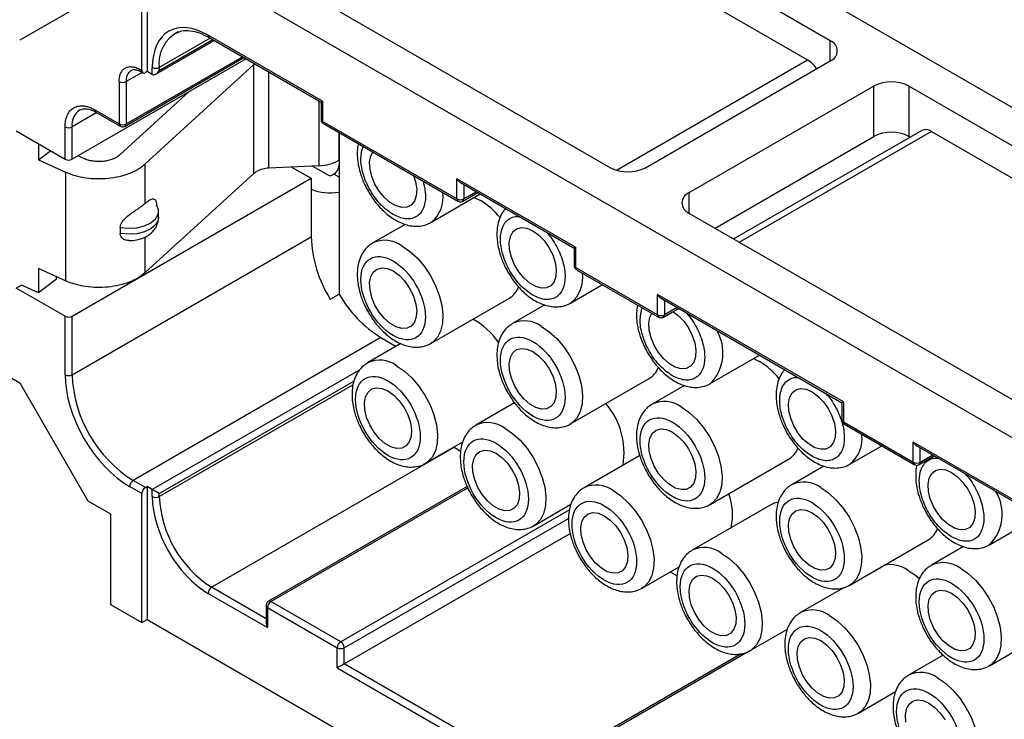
# Model space of a CAD drawing. Header units: millimetres. Extents: x 6 to 273, y 6 to 210.
# Tile 11 of 16: x 176 to 216, y 156 to 184. Entities that reach past the tile are written whole.
import ezdxf

# ---------------------------------------------------------------- set-up
doc = ezdxf.new("R2010")
doc.units = ezdxf.units.MM

msp = doc.modelspace()

# ---------------------------------------------------------------- linework, layer by layer
for p, q in [((193.621, 193.814), (250.614, 160.913)), ((208.576, 183.629), (191.853, 193.283)), ((192.772, 191.446), (207.657, 182.854)), ((182.943, 188.14), (199.666, 178.486)), ((180.681, 182.424), (180.681, 187.65)), ((240.148, 153.565), (180.893, 187.773)), ((180.893, 187.773), (180.893, 182.383)), ((178.489, 185.241), (175.731, 183.649)), ((182.009, 183.92), (182.145, 183.97)), ((181.246, 182.275), (183.616, 183.643)), ((183.451, 183.738), (181.388, 182.547)), ((181.388, 182.424), (183.557, 183.677)), ((187.999, 181.18), (183.368, 183.853)), ((183.409, 183.762), (187.941, 181.146)), ((208.576, 182.813), (208.576, 183.629)), ((184.901, 182.9), (177.852, 178.831)), ((180.003, 180.169), (184.818, 182.949)), ((180.044, 180.26), (184.759, 182.982)), ((199.911, 178.382), (207.657, 182.854)), ((201.081, 178.486), (208.576, 182.813)), ((180.693, 182.35), (180.044, 181.975)), ((180.61, 182.465), (180.681, 182.424)), ((180.651, 182.374), (180.722, 182.333)), ((180.8, 178.631), (185.221, 182.661)), ((180.893, 182.383), (180.822, 182.343)), ((181.105, 182.261), (180.893, 182.383)), ((181.105, 182.261), (181.105, 182.547)), ((181.388, 182.547), (181.388, 182.424)), ((185.221, 182.661), (185.263, 182.691)), ((185.221, 178.252), (185.221, 182.661)), ((185.827, 178.465), (185.827, 182.366)), ((179.761, 181.975), (179.761, 180.26)), ((180.044, 181.975), (180.044, 180.26)), ((182.616, 181.581), (179.786, 179.002)), ((210.344, 181.792), (202.848, 177.465)), ((210.344, 179.751), (210.344, 181.792)), ((229.789, 171.383), (211.758, 181.792)), ((211.758, 181.792), (211.758, 179.751)), ((187.855, 181.195), (187.855, 178.567)), ((187.941, 181.146), (187.941, 180.445)), ((187.999, 181.18), (187.999, 180.363)), ((178.771, 180.832), (179.761, 180.26)), ((178.813, 180.74), (179.803, 180.169)), ((178.855, 180.716), (177.852, 180.138)), ((193.444, 177.22), (187.999, 180.363)), ((175.59, 179.974), (177.569, 178.831)), ((177.569, 178.831), (177.569, 180.138)), ((177.852, 178.831), (177.852, 180.138)), ((188.041, 180.272), (193.485, 177.128)), ((212.277, 179.995), (204.665, 175.6)), ((212.677, 179.955), (204.899, 175.465)), ((212.677, 179.955), (228.87, 170.607)), ((188.661, 179.913), (188.661, 178.784)), ((188.671, 179.908), (188.671, 178.79)), ((203.909, 176.037), (210.344, 179.751)), ((211.758, 179.751), (211.806, 179.723)), ((176.487, 179.456), (176.487, 178.806)), ((176.487, 178.806), (176.981, 179.171)), ((176.487, 178.806), (177.587, 178.31)), ((178.326, 178.856), (178.084, 178.965)), ((188.671, 178.79), (188.661, 178.784)), ((188.671, 178.79), (188.671, 173.362)), ((180.8, 178.631), (180.8, 177.031)), ((187.855, 178.567), (185.827, 178.465)), ((186.749, 178.511), (187.54, 178.055)), ((187.594, 178.554), (188.247, 178.177)), ((177.587, 178.31), (177.587, 173.901)), ((177.852, 172.462), (187.54, 178.055)), ((185.221, 178.252), (180.8, 174.222)), ((187.54, 178.055), (187.54, 175.687)), ((188.459, 178.218), (188.388, 178.177)), ((188.671, 178.095), (188.459, 178.218)), ((198.252, 175.261), (193.444, 178.037)), ((193.444, 177.22), (193.444, 178.037)), ((193.585, 177.887), (198.194, 175.227)), ((193.727, 177.806), (193.727, 177.22)), ((192.391, 176.265), (194.393, 177.421)), ((193.685, 177.128), (194.293, 177.479)), ((194.234, 177.513), (193.727, 177.22)), ((194.148, 177.279), (194.399, 177.157)), ((202.848, 177.465), (202.848, 176.649)), ((181.361, 176.477), (181.361, 176.722)), ((202.848, 176.649), (220.88, 166.24)), ((179.805, 176.061), (179.805, 175.816)), ((191.347, 176.19), (190.042, 175.436)), ((177.852, 170.094), (187.54, 175.687)), ((180.8, 175.67), (180.8, 174.222)), ((198.194, 175.227), (198.194, 174.526)), ((198.252, 175.261), (198.252, 174.444)), ((177.587, 173.901), (176.487, 174.397)), ((176.487, 174.397), (176.487, 173.417)), ((201.576, 172.526), (198.252, 174.444)), ((198.294, 174.353), (201.617, 172.434)), ((177.226, 173.963), (176.487, 173.417)), ((177.226, 173.963), (177.226, 174.064)), ((175.59, 173.605), (175.8, 173.727)), ((177.569, 172.462), (175.59, 173.605)), ((176.487, 173.417), (175.8, 173.727)), ((198.048, 173), (199.343, 173.747)), ((188.317, 173.157), (188.671, 173.362)), ((192.391, 171.366), (195.573, 173.203)), ((209.106, 168.995), (201.576, 173.342)), ((201.576, 172.526), (201.576, 173.342)), ((201.717, 173.193), (209.048, 168.961)), ((197.004, 172.924), (195.699, 172.171)), ((201.817, 172.434), (202.424, 172.785)), ((201.859, 173.111), (201.859, 172.526)), ((202.366, 172.818), (201.859, 172.526)), ((177.569, 170.094), (177.569, 172.462)), ((177.852, 170.094), (177.852, 172.462)), ((172.125, 171.849), (175.731, 169.767)), ((190.368, 171.604), (180.327, 165.808)), ((190.368, 171.604), (190.988, 171.246)), ((191.178, 171.356), (189.83, 170.578)), ((203.705, 169.734), (205.707, 170.89)), ((205.462, 170.748), (205.712, 170.626)), ((189.509, 170.292), (181.105, 165.44)), ((175.731, 169.767), (178.489, 164.991)), ((181.388, 165.277), (189.276, 169.831)), ((181.388, 165.154), (189.234, 169.684)), ((198.048, 168.1), (201.23, 169.937)), ((202.661, 169.659), (201.355, 168.905)), ((195.783, 168.953), (194.214, 168.047)), ((209.048, 168.961), (209.048, 168.26)), ((209.106, 168.995), (209.106, 168.178)), ((211.935, 166.545), (209.106, 168.178)), ((209.148, 168.087), (211.976, 166.454)), ((192.179, 166.508), (193.683, 167.376)), ((209.362, 166.468), (210.657, 167.216)), ((219.465, 163.015), (211.935, 167.362)), ((211.935, 166.545), (211.935, 167.362)), ((212.076, 167.213), (219.407, 162.981)), ((183.509, 161.48), (193.338, 167.154)), ((193.338, 167.154), (193.6, 167.003)), ((200.852, 166.818), (198.598, 165.516)), ((212.176, 166.454), (212.783, 166.804)), ((212.218, 166.545), (212.218, 167.131)), ((212.725, 166.838), (212.218, 166.545)), ((203.705, 164.835), (206.887, 166.672)), ((208.318, 166.393), (207.012, 165.639)), ((180.681, 165.277), (180.186, 165.563)), ((180.822, 165.522), (180.327, 165.808)), ((180.822, 165.522), (180.893, 165.563)), ((180.893, 165.563), (180.893, 160.174)), ((181.105, 165.44), (180.893, 165.563)), ((193.86, 165.564), (185.813, 160.919)), ((180.681, 160.051), (180.681, 165.277)), ((181.105, 165.154), (181.105, 165.44)), ((181.388, 165.154), (181.388, 165.277)), ((185.913, 160.909), (193.884, 165.51)), ((178.489, 164.991), (179.408, 164.46)), ((196.563, 163.977), (198.067, 164.845)), ((206.164, 164.822), (202.982, 162.985)), ((179.408, 164.46), (179.408, 160.786)), ((198.002, 164.622), (188.742, 159.276)), ((188.883, 159.031), (197.967, 164.275)), ((215.019, 163.203), (217.021, 164.358)), ((188.883, 158.378), (198.034, 163.66)), ((209.362, 161.569), (212.544, 163.406)), ((213.975, 163.128), (212.669, 162.374)), ((200.947, 161.446), (202.452, 162.314)), ((202.087, 162.104), (202.368, 161.941)), ((183.368, 161.235), (185.772, 159.847)), ((185.713, 160.208), (183.509, 161.48)), ((209.14, 161.479), (207.366, 160.454)), ((208.957, 161.419), (208.944, 161.366)), ((179.408, 160.786), (180.681, 160.051)), ((188.742, 159.276), (185.913, 160.909)), ((185.713, 160.746), (185.713, 160.044)), ((185.772, 160.664), (188.6, 159.031)), ((185.772, 160.664), (185.772, 159.847)), ((180.681, 160.051), (180.893, 160.174)), ((180.893, 160.174), (239.936, 126.088)), ((215.019, 158.303), (218.201, 160.14)), ((205.332, 158.915), (206.836, 159.783)), ((188.6, 158.215), (188.6, 159.031)), ((188.883, 158.378), (188.883, 159.031)), ((204.957, 158.785), (197.233, 154.326)), ((197.333, 154.316), (205.199, 158.857)), ((213.146, 158.729), (211.75, 157.924)), ((188.6, 158.215), (197.192, 153.255)), ((197.133, 153.615), (188.883, 158.378)), ((209.716, 156.384), (211.22, 157.252))]:
    msp.add_line(p, q)
at = {"flags": 128}
for points in [[(191.692, 178.164), (191.771, 177.913), (191.816, 177.616), (191.801, 177.348), (191.727, 177.128), (191.599, 176.969), (191.424, 176.881), (191.214, 176.869), (190.983, 176.934), (190.743, 177.072), (190.512, 177.274), (190.302, 177.528), (190.127, 177.818), (189.999, 178.126), (189.925, 178.431), (189.91, 178.716), (189.955, 178.961), (190.034, 179.121)], [(181.361, 176.722), (181.355, 176.792), (181.274, 176.981)], [(179.805, 176.061), (180.138, 176.03), (180.473, 176.053), (180.783, 176.13), (181.044, 176.253), (181.235, 176.413), (181.342, 176.598), (181.361, 176.722)], [(181.361, 176.477), (181.342, 176.353), (181.235, 176.168), (181.044, 176.008), (180.783, 175.885), (180.473, 175.808), (180.138, 175.785), (179.805, 175.816)], [(196.52, 175.933), (196.757, 175.761), (196.98, 175.531), (197.173, 175.257), (197.326, 174.956), (197.428, 174.647), (197.473, 174.35), (197.458, 174.083), (197.384, 173.863), (197.255, 173.703), (197.081, 173.615), (196.871, 173.603), (196.64, 173.668), (196.4, 173.806), (196.168, 174.009), (195.959, 174.263), (195.784, 174.553), (195.656, 174.86), (195.582, 175.165), (195.567, 175.45), (195.612, 175.695), (195.714, 175.887), (195.866, 176.011), (196.06, 176.062), (196.282, 176.035), (196.52, 175.933)], [(191.217, 175.32), (191.531, 175.104), (191.834, 174.826), (192.115, 174.497), (192.363, 174.128), (192.57, 173.733), (192.728, 173.326), (192.831, 172.921), (192.876, 172.534), (192.861, 172.179), (192.787, 171.867), (192.656, 171.611), (192.472, 171.42), (192.409, 171.377)], [(190.863, 174.299), (191.1, 174.128), (191.323, 173.898), (191.516, 173.623), (191.669, 173.322), (191.771, 173.014), (191.816, 172.716), (191.801, 172.449), (191.727, 172.229), (191.599, 172.07), (191.424, 171.981), (191.214, 171.969), (190.983, 172.034), (190.743, 172.173), (190.512, 172.375), (190.302, 172.629), (190.127, 172.919), (189.999, 173.226), (189.925, 173.532), (189.91, 173.816), (189.955, 174.062), (190.057, 174.253), (190.21, 174.378), (190.403, 174.429), (190.626, 174.402), (190.863, 174.299)], [(202.199, 172.654), (202.414, 172.496), (202.637, 172.266), (202.83, 171.991), (202.983, 171.69), (203.085, 171.382), (203.129, 171.084), (203.114, 170.817), (203.04, 170.597), (202.912, 170.438), (202.738, 170.349), (202.528, 170.337), (202.296, 170.402), (202.057, 170.54), (201.825, 170.743), (201.616, 170.997), (201.441, 171.287), (201.313, 171.594), (201.239, 171.9), (201.224, 172.184), (201.269, 172.43), (201.347, 172.59)], [(196.873, 172.054), (197.188, 171.838), (197.491, 171.56), (197.772, 171.231), (198.02, 170.862), (198.227, 170.467), (198.385, 170.06), (198.488, 169.656), (198.533, 169.269), (198.518, 168.913), (198.444, 168.601), (198.312, 168.345), (198.129, 168.154), (198.066, 168.111)], [(196.52, 171.034), (196.757, 170.862), (196.98, 170.632), (197.173, 170.358), (197.326, 170.057), (197.428, 169.748), (197.473, 169.451), (197.458, 169.184), (197.384, 168.963), (197.255, 168.804), (197.081, 168.716), (196.871, 168.704), (196.64, 168.769), (196.4, 168.907), (196.168, 169.109), (195.959, 169.364), (195.784, 169.653), (195.656, 169.961), (195.582, 170.266), (195.567, 170.551), (195.612, 170.796), (195.714, 170.987), (195.866, 171.112), (196.06, 171.163), (196.282, 171.136), (196.52, 171.034)], [(191.004, 170.462), (191.319, 170.245), (191.622, 169.968), (191.903, 169.638), (192.151, 169.27), (192.358, 168.874), (192.516, 168.467), (192.619, 168.063), (192.664, 167.676), (192.649, 167.32), (192.575, 167.009), (192.444, 166.753), (192.26, 166.561), (192.197, 166.518)], [(190.651, 169.441), (190.888, 169.269), (191.111, 169.039), (191.304, 168.765), (191.457, 168.464), (191.559, 168.155), (191.604, 167.858), (191.589, 167.591), (191.515, 167.371), (191.386, 167.211), (191.212, 167.123), (191.002, 167.111), (190.771, 167.176), (190.531, 167.314), (190.299, 167.517), (190.09, 167.771), (189.915, 168.061), (189.787, 168.368), (189.713, 168.673), (189.698, 168.958), (189.743, 169.203), (189.845, 169.395), (189.997, 169.519), (190.191, 169.57), (190.413, 169.543), (190.651, 169.441)], [(207.834, 169.402), (208.071, 169.23), (208.293, 169), (208.487, 168.726), (208.64, 168.425), (208.741, 168.116), (208.786, 167.819), (208.771, 167.552), (208.697, 167.331), (208.569, 167.172), (208.395, 167.084), (208.185, 167.072), (207.953, 167.137), (207.714, 167.275), (207.482, 167.477), (207.272, 167.732), (207.098, 168.021), (206.97, 168.329), (206.896, 168.634), (206.881, 168.919), (206.926, 169.164), (207.028, 169.355), (207.18, 169.48), (207.374, 169.531), (207.596, 169.504), (207.834, 169.402)], [(202.53, 168.789), (202.845, 168.573), (203.148, 168.295), (203.429, 167.966), (203.677, 167.597), (203.884, 167.202), (204.042, 166.794), (204.145, 166.39), (204.19, 166.003), (204.175, 165.647), (204.101, 165.336), (203.969, 165.08), (203.786, 164.888), (203.723, 164.845)], [(195.388, 167.931), (195.703, 167.715), (196.006, 167.437), (196.287, 167.108), (196.535, 166.739), (196.742, 166.344), (196.9, 165.936), (197.003, 165.532), (197.048, 165.145), (197.033, 164.789), (196.959, 164.478), (196.828, 164.222), (196.644, 164.03), (196.581, 163.987)], [(202.177, 167.768), (202.414, 167.596), (202.637, 167.366), (202.83, 167.092), (202.983, 166.791), (203.085, 166.482), (203.129, 166.185), (203.114, 165.918), (203.04, 165.698), (202.912, 165.539), (202.738, 165.45), (202.528, 165.438), (202.296, 165.503), (202.057, 165.641), (201.825, 165.844), (201.616, 166.098), (201.441, 166.388), (201.313, 166.695), (201.239, 167.001), (201.224, 167.285), (201.269, 167.531), (201.371, 167.722), (201.523, 167.847), (201.717, 167.897), (201.939, 167.871), (202.177, 167.768)], [(195.035, 166.91), (195.272, 166.738), (195.495, 166.508), (195.688, 166.234), (195.841, 165.933), (195.943, 165.624), (195.988, 165.327), (195.973, 165.06), (195.899, 164.84), (195.77, 164.681), (195.596, 164.592), (195.386, 164.58), (195.155, 164.645), (194.915, 164.783), (194.684, 164.986), (194.474, 165.24), (194.299, 165.53), (194.171, 165.837), (194.097, 166.143), (194.082, 166.427), (194.127, 166.673), (194.229, 166.864), (194.381, 166.989), (194.575, 167.039), (194.798, 167.013), (195.035, 166.91)], [(213.49, 166.136), (213.728, 165.964), (213.95, 165.734), (214.144, 165.46), (214.296, 165.159), (214.398, 164.85), (214.443, 164.553), (214.428, 164.286), (214.354, 164.066), (214.226, 163.907), (214.052, 163.818), (213.842, 163.806), (213.61, 163.871), (213.371, 164.009), (213.139, 164.212), (212.929, 164.466), (212.755, 164.756), (212.627, 165.063), (212.553, 165.369), (212.538, 165.653), (212.583, 165.899), (212.684, 166.09), (212.837, 166.215), (213.031, 166.265), (213.253, 166.239), (213.49, 166.136)], [(199.773, 165.4), (200.087, 165.184), (200.39, 164.906), (200.671, 164.577), (200.919, 164.208), (201.126, 163.813), (201.284, 163.406), (201.387, 163.001), (201.432, 162.614), (201.417, 162.258), (201.343, 161.947), (201.212, 161.691), (201.028, 161.499), (200.965, 161.456)], [(208.187, 165.523), (208.502, 165.307), (208.805, 165.029), (209.086, 164.7), (209.334, 164.331), (209.541, 163.936), (209.699, 163.529), (209.802, 163.124), (209.847, 162.737), (209.832, 162.382), (209.757, 162.07), (209.626, 161.814), (209.443, 161.623), (209.38, 161.58)], [(199.419, 164.379), (199.656, 164.208), (199.879, 163.977), (200.072, 163.703), (200.225, 163.402), (200.327, 163.093), (200.372, 162.796), (200.357, 162.529), (200.283, 162.309), (200.155, 162.15), (199.98, 162.061), (199.77, 162.049), (199.539, 162.114), (199.299, 162.252), (199.068, 162.455), (198.858, 162.709), (198.683, 162.999), (198.555, 163.306), (198.481, 163.612), (198.466, 163.896), (198.511, 164.142), (198.613, 164.333), (198.766, 164.458), (198.959, 164.508), (199.182, 164.482), (199.419, 164.379)], [(207.834, 164.503), (208.071, 164.331), (208.293, 164.101), (208.487, 163.827), (208.64, 163.526), (208.741, 163.217), (208.786, 162.919), (208.771, 162.652), (208.697, 162.432), (208.569, 162.273), (208.395, 162.184), (208.185, 162.172), (207.953, 162.237), (207.714, 162.376), (207.482, 162.578), (207.272, 162.832), (207.098, 163.122), (206.97, 163.429), (206.896, 163.735), (206.881, 164.019), (206.926, 164.265), (207.028, 164.456), (207.18, 164.581), (207.374, 164.632), (207.596, 164.605), (207.834, 164.503)], [(204.157, 162.869), (204.471, 162.653), (204.774, 162.375), (205.055, 162.046), (205.303, 161.677), (205.51, 161.282), (205.668, 160.875), (205.771, 160.47), (205.816, 160.083), (205.801, 159.728), (205.727, 159.416), (205.596, 159.16), (205.412, 158.969), (205.349, 158.926)], [(203.803, 161.848), (204.04, 161.677), (204.263, 161.447), (204.457, 161.172), (204.609, 160.871), (204.711, 160.563), (204.756, 160.265), (204.741, 159.998), (204.667, 159.778), (204.539, 159.619), (204.364, 159.53), (204.154, 159.518), (203.923, 159.583), (203.683, 159.721), (203.452, 159.924), (203.242, 160.178), (203.068, 160.468), (202.939, 160.775), (202.865, 161.081), (202.85, 161.365), (202.895, 161.611), (202.997, 161.802), (203.15, 161.927), (203.343, 161.977), (203.566, 161.951), (203.803, 161.848)], [(211.723, 162.175), (212.037, 161.959), (212.184, 161.833)], [(213.844, 162.258), (214.158, 162.041), (214.462, 161.764), (214.742, 161.434), (214.991, 161.065), (215.198, 160.67), (215.356, 160.263), (215.459, 159.859), (215.504, 159.472), (215.489, 159.116), (215.414, 158.805), (215.283, 158.548), (215.1, 158.357), (215.037, 158.314)], [(213.49, 161.237), (213.728, 161.065), (213.95, 160.835), (214.144, 160.561), (214.296, 160.26), (214.398, 159.951), (214.443, 159.654), (214.428, 159.387), (214.354, 159.167), (214.226, 159.007), (214.052, 158.919), (213.842, 158.907), (213.61, 158.972), (213.371, 159.11), (213.139, 159.312), (212.929, 159.567), (212.755, 159.857), (212.627, 160.164), (212.553, 160.469), (212.538, 160.754), (212.583, 160.999), (212.684, 161.19), (212.837, 161.315), (213.031, 161.366), (213.253, 161.339), (213.49, 161.237)], [(208.541, 160.338), (208.855, 160.122), (209.158, 159.844), (209.439, 159.515), (209.687, 159.146), (209.894, 158.751), (210.052, 158.344), (210.156, 157.939), (210.201, 157.552), (210.185, 157.197), (210.111, 156.885), (209.98, 156.629), (209.797, 156.438), (209.734, 156.395)], [(208.187, 159.318), (208.425, 159.146), (208.647, 158.916), (208.841, 158.641), (208.993, 158.341), (209.095, 158.032), (209.14, 157.734), (209.125, 157.467), (209.051, 157.247), (208.923, 157.088), (208.748, 156.999), (208.539, 156.987), (208.307, 157.052), (208.067, 157.191), (207.836, 157.393), (207.626, 157.647), (207.452, 157.937), (207.323, 158.244), (207.249, 158.55), (207.234, 158.834), (207.279, 159.08), (207.381, 159.271), (207.534, 159.396), (207.727, 159.447), (207.95, 159.42), (208.187, 159.318)], [(212.925, 157.807), (213.239, 157.591), (213.542, 157.313), (213.823, 156.984), (214.071, 156.615), (214.278, 156.22), (214.436, 155.813), (214.54, 155.409), (214.585, 155.022), (214.57, 154.666), (214.495, 154.354), (214.364, 154.098), (214.181, 153.907), (214.118, 153.864)], [(211.634, 156.019), (211.618, 156.304), (211.663, 156.549), (211.765, 156.74), (211.918, 156.865), (212.111, 156.916), (212.334, 156.889), (212.571, 156.787)], [(212.571, 156.787), (212.809, 156.615), (213.031, 156.385), (213.225, 156.111)]]:
    msp.add_lwpolyline(points, dxfattribs=at)
for centre, radius, start, end in [((182.774, 182.735), 1.399, 116.3903, 187.7511), ((183.466, 183.843), 0.0986, 173.7012, 234.9867), ((208.421, 183.221), 0.437, 290.7834, 69.2166), ((207.059, 181.891), 1.133, 32.0251, 58.1694), ((180.546, 182.024), 0.504, 125.9874, 185.5951), ((180.705, 182.453), 0.0959, 172.7442, 235.9436), ((180.767, 182.41), 0.0873, 170.786, 309.2033), ((181.246, 182.82), 0.307, 242.6097, 297.3903), ((179.903, 182.248), 0.307, 242.6097, 297.3903), ((211.051, 180.428), 1.537, 62.6097, 117.3903), ((178.564, 180.229), 0.717, 123.4236, 187.319), ((178.867, 180.82), 0.0959, 172.7442, 235.9436), ((188.041, 180.455), 0.101, 185.6948, 245.6253), ((188.094, 180.351), 0.0959, 172.7442, 235.9436), ((177.711, 180.411), 0.307, 242.6097, 297.3903), ((179.903, 180.533), 0.307, 242.6097, 297.3903), ((179.862, 180.251), 0.101, 174.3827, 234.2672), ((179.944, 180.251), 0.101, 305.698, 5.6204), ((212.443, 179.628), 0.402, 54.3824, 114.3071), ((211.051, 178.386), 1.537, 62.6097, 117.3903), ((177.711, 179.104), 0.307, 242.6097, 297.3903), ((187.798, 180.387), 1.821, 271.8169, 298.3161), ((185.863, 177.345), 1.12, 91.8169, 118.3161), ((188.21, 178.606), 0.461, 302.6055, 357.3945), ((200.374, 179.851), 1.537, 242.6097, 297.3903), ((188.317, 178.313), 0.154, 242.6097, 297.3903), ((188.316, 179.531), 2.066, 247.9165, 279.8879), ((191.598, 177.281), 1.291, 308.9062, 8.9428), ((193.542, 177.209), 0.0986, 173.6979, 235.0221), ((193.585, 177.493), 0.307, 242.6097, 297.3903), ((193.627, 177.21), 0.101, 305.698, 5.6204), ((192.814, 174.536), 3.063, 38.9614, 58.8448), ((203.003, 177.057), 0.437, 110.7834, 249.2166), ((192.632, 175.869), 5.096, 182.0469, 212.1421), ((190.53, 174.38), 1.164, 53.8724, 114.838), ((198.294, 174.536), 0.101, 185.6948, 245.6253), ((198.347, 174.432), 0.0959, 172.7442, 235.9436), ((197.255, 174.015), 1.291, 308.9062, 8.9428), ((195.115, 173.967), 0.891, 300.9428, 339.4138), ((193.008, 175.851), 5.001, 209.8604, 238.1379), ((177.711, 172.735), 0.307, 242.6097, 297.3903), ((192.578, 169.625), 3.117, 34.5527, 60.9001), ((201.674, 172.515), 0.0986, 173.6979, 235.0221), ((201.717, 172.799), 0.307, 242.6097, 297.3903), ((201.758, 172.516), 0.101, 305.698, 5.6204), ((196.187, 171.114), 1.164, 53.8724, 114.838), ((202.461, 170.979), 1.766, 315.6552, 31.1228), ((190.318, 169.521), 1.164, 53.8724, 114.838), ((200.772, 170.701), 0.891, 300.9428, 339.4138), ((204.128, 168.005), 3.063, 38.9614, 58.8448), ((177.711, 170.367), 0.307, 242.6097, 297.3903), ((183.187, 170.317), 5.34, 182.3869, 237.6131), ((197.165, 166.938), 3.054, 350.3851, 40.6654), ((201.844, 167.849), 1.164, 53.8724, 114.838), ((194.702, 166.991), 1.164, 53.8724, 114.838), ((209.148, 168.27), 0.101, 185.6948, 245.6253), ((209.202, 168.166), 0.0959, 172.7442, 235.9436), ((208.569, 167.484), 1.291, 308.9062, 8.9428), ((206.429, 167.436), 0.891, 300.9428, 339.4138), ((212.033, 166.535), 0.0986, 173.6979, 235.0221), ((212.076, 166.818), 0.307, 242.6097, 297.3903), ((212.118, 166.536), 0.101, 305.698, 5.6204), ((180.493, 165.549), 0.307, 122.6055, 177.3945), ((199.086, 164.46), 1.164, 53.8724, 114.838), ((207.501, 164.583), 1.164, 53.8724, 114.838), ((180.988, 165.263), 0.307, 122.6055, 177.3945), ((202.12, 164.404), 2.493, 348.2532, 20.3046), ((213.774, 164.447), 1.766, 315.6552, 31.1228), ((181.246, 165.427), 0.307, 242.6097, 297.3903), ((185.974, 165.353), 4.59, 182.4764, 237.5236), ((206.571, 164.109), 0.821, 98.554, 119.7426), ((212.086, 164.17), 0.891, 300.9428, 339.4138), ((203.47, 161.929), 1.164, 53.8724, 114.838), ((210.998, 161.109), 1.289, 55.7896, 100.646), ((213.158, 161.317), 1.164, 53.8724, 114.838), ((183.675, 161.221), 0.307, 122.6055, 177.3945), ((186.079, 160.65), 0.307, 122.6055, 177.3945), ((185.855, 160.827), 0.101, 54.3818, 114.314), ((185.811, 160.754), 0.0986, 184.9893, 246.3059), ((207.854, 159.398), 1.164, 53.8724, 114.838), ((188.907, 159.017), 0.307, 122.6055, 177.3945), ((188.576, 159.017), 0.307, 2.6055, 57.3945), ((188.742, 159.304), 0.307, 242.6097, 297.3903), ((212.238, 156.867), 1.164, 53.8724, 114.838)]:
    msp.add_arc(centre, radius, start, end)
for centre, major_axis, ratio, start_param, end_param in [((181.246, 182.506), (0.141, 0.245), 0.577335, 3.141633, 4.71243), ((188.141, 181.261), (0.2, 0.115), 0.00007, 2.356154, 3.141633), ((193.585, 178.118), (-0.141, 0.245), 0.577335, 1.570756, 2.356235), ((198.394, 175.342), (0.2, 0.115), 0.00007, 2.356154, 3.141552), ((201.717, 173.424), (-0.141, 0.245), 0.577335, 1.570756, 2.356235), ((209.248, 169.076), (0.2, 0.115), 0.00007, 2.356154, 3.141552), ((212.076, 167.444), (-0.141, 0.245), 0.577335, 1.570756, 2.356235), ((181.246, 165.359), (0.2, -0.115), 0.00007, 0.785439, 2.356235), ((185.913, 159.929), (-0.141, 0.245), 0.577335, 0.785358, 1.570756), ((188.742, 158.296), (0.2, 0.115), 0.00007, 0.785358, 2.356154)]:
    msp.add_ellipse(centre, major_axis=major_axis, ratio=ratio, start_param=start_param, end_param=end_param)
for points, knots in [([(183.368, 183.853), (182.768, 184.2), (182.192, 184.257), (181.343, 183.767), (181.105, 183.24), (181.105, 182.547)], [0, 0, 0, 0, 0.5, 0.5, 1, 1, 1, 1]), ([(182.145, 183.97), (182.196, 183.991), (182.342, 184.054), (182.636, 184.049), (183.009, 183.969), (183.275, 183.831), (183.409, 183.762)], [0, 0, 0, 0, 0.150517, 0.432079, 0.71503, 1, 1, 1, 1]), ([(179.761, 181.975), (179.762, 182.006), (179.764, 182.066), (179.775, 182.151), (179.794, 182.23), (179.83, 182.33), (179.895, 182.44), (180.006, 182.531), (180.141, 182.581), (180.291, 182.583), (180.45, 182.548), (180.557, 182.493), (180.61, 182.465)], [0, 0, 0, 0, 0.0602696, 0.1200349, 0.179835, 0.2402084, 0.3700274, 0.5001309, 0.62995, 0.7600537, 0.8799574, 1, 1, 1, 1]), ([(180.253, 182.428), (180.263, 182.436), (180.295, 182.458), (180.368, 182.467), (180.479, 182.45), (180.576, 182.419), (180.636, 182.379), (180.652, 182.369)], [0, 0, 0, 0, 0.137709, 0.422271, 0.671825, 0.91543, 1, 1, 1, 1]), ([(177.569, 180.138), (177.57, 180.172), (177.571, 180.241), (177.582, 180.339), (177.599, 180.432), (177.622, 180.519), (177.67, 180.647), (177.759, 180.796), (177.916, 180.926), (178.107, 180.996), (178.298, 181), (178.472, 180.965), (178.62, 180.913), (178.721, 180.859), (178.771, 180.832)], [0, 0, 0, 0, 0.048282, 0.096166, 0.143926, 0.191842, 0.240186, 0.370017, 0.500048, 0.629879, 0.759911, 0.840111, 0.919713, 1, 1, 1, 1]), ([(178.163, 180.824), (178.252, 180.856), (178.433, 180.919), (178.685, 180.8), (178.813, 180.74)], [0, 0, 0, 0, 0.495293, 1, 1, 1, 1]), ([(187.941, 180.445), (187.941, 180.442), (187.94, 180.419), (187.95, 180.374), (187.982, 180.318), (188.016, 180.281), (188.04, 180.273), (188.041, 180.272)], [0, 0, 0, 0, 0.040463, 0.325503, 0.640596, 0.981922, 1, 1, 1, 1]), ([(179.803, 180.169), (179.825, 180.159), (179.869, 180.14), (179.941, 180.141), (179.983, 180.16), (180.003, 180.169)], [0, 0, 0, 0, 0.342371, 0.684272, 1, 1, 1, 1]), ([(189.449, 179.459), (189.448, 179.457), (189.418, 179.358), (189.406, 179.144), (189.412, 178.833), (189.46, 178.528), (189.53, 178.259), (189.616, 178.014), (189.719, 177.772), (189.809, 177.607), (189.858, 177.516)], [0, 0, 0, 0, 0.0037741, 0.1747161, 0.3389448, 0.490764, 0.6348559, 0.7402587, 0.857601, 1, 1, 1, 1]), ([(190.863, 176.586), (190.699, 176.701), (190.444, 176.879), (190.14, 177.243), (189.932, 177.558), (189.761, 177.897), (189.605, 178.339), (189.516, 178.874), (189.602, 179.189), (189.645, 179.345)], [0, 0, 0, 0, 0.193865, 0.29942, 0.404825, 0.51038, 0.615785, 0.80965, 1, 1, 1, 1]), ([(179.786, 179.002), (179.767, 178.985), (179.728, 178.952), (179.659, 178.907), (179.582, 178.866), (179.47, 178.818), (179.316, 178.771), (179.114, 178.738), (178.904, 178.729), (178.697, 178.747), (178.498, 178.787), (178.383, 178.833), (178.326, 178.856)], [0, 0, 0, 0, 0.0628483, 0.1250464, 0.1872847, 0.2502524, 0.3750531, 0.5001672, 0.6249678, 0.7500817, 0.8749609, 1, 1, 1, 1]), ([(177.587, 178.31), (177.828, 178.201), (178.109, 178.122), (178.703, 178.036), (179.015, 178.029), (179.619, 178.09), (179.909, 178.157), (180.418, 178.353), (180.636, 178.482), (180.8, 178.631)], [0, 0, 0, 0, 0.25, 0.25, 0.5, 0.5, 0.75, 0.75, 1, 1, 1, 1]), ([(192.081, 177.939), (192.124, 177.734), (192.21, 177.319), (192.121, 176.886), (191.965, 176.625), (191.794, 176.483), (191.586, 176.408), (191.281, 176.396), (191.028, 176.511), (190.863, 176.586)], [0, 0, 0, 0, 0.19035, 0.384215, 0.48977, 0.595175, 0.70073, 0.806135, 1, 1, 1, 1]), ([(180.8, 177.031), (180.829, 177.056), (180.882, 177.101), (180.987, 177.179), (181.089, 177.226), (181.177, 177.216), (181.231, 177.173), (181.267, 177.097), (181.272, 177.02), (181.274, 176.981)], [0, 0, 0, 0, 0.135456, 0.24985, 0.499458, 0.627294, 0.749318, 0.875585, 1, 1, 1, 1]), ([(189.858, 177.516), (189.932, 177.398), (190.036, 177.23), (190.213, 177.004), (190.372, 176.824), (190.574, 176.633), (190.794, 176.46), (191.034, 176.313), (191.287, 176.199), (191.551, 176.127), (191.82, 176.102), (192.086, 176.136), (192.29, 176.199), (192.388, 176.269), (192.413, 176.287)], [0, 0, 0, 0, 0.117119, 0.164928, 0.243648, 0.32444, 0.41038, 0.499376, 0.590795, 0.683686, 0.777343, 0.871649, 0.967877, 1, 1, 1, 1]), ([(179.805, 176.061), (179.806, 176.076), (179.807, 176.107), (179.819, 176.155), (179.84, 176.212), (179.875, 176.275), (179.971, 176.41), (180.124, 176.543), (180.299, 176.67), (180.423, 176.754), (180.547, 176.836), (180.62, 176.889), (180.659, 176.917)], [0, 0, 0, 0, 0.04109, 0.082718, 0.125716, 0.187695, 0.251531, 0.500071, 0.61841, 0.750044, 0.864748, 1, 1, 1, 1]), ([(180.659, 176.917), (180.684, 176.936), (180.734, 176.974), (180.778, 177.012), (180.8, 177.031)], [0, 0, 0, 0, 0.502014, 1, 1, 1, 1]), ([(193.486, 177.129), (193.507, 177.119), (193.551, 177.099), (193.623, 177.1), (193.665, 177.12), (193.685, 177.129)], [0, 0, 0, 0, 0.3423174, 0.6842464, 1, 1, 1, 1]), ([(195.418, 176.829), (195.388, 176.798), (195.293, 176.697), (195.184, 176.479), (195.095, 176.191), (195.059, 175.88), (195.07, 175.567), (195.117, 175.263), (195.187, 174.994), (195.273, 174.749), (195.376, 174.507), (195.466, 174.341), (195.515, 174.251)], [0, 0, 0, 0, 0.05378, 0.172114, 0.293657, 0.414858, 0.531299, 0.638942, 0.741106, 0.815838, 0.899036, 1, 1, 1, 1]), ([(180.161, 175.531), (180.264, 175.536), (180.409, 175.544), (180.611, 175.592), (180.775, 175.65), (180.953, 175.747), (181.116, 175.879), (181.25, 176.05), (181.343, 176.254), (181.354, 176.402), (181.36, 176.476)], [0, 0, 0, 0, 0.173862, 0.243182, 0.358177, 0.476944, 0.60396, 0.734703, 0.868598, 1, 1, 1, 1]), ([(196.52, 173.32), (196.355, 173.435), (196.101, 173.613), (195.796, 173.977), (195.588, 174.293), (195.418, 174.631), (195.261, 175.074), (195.18, 175.604), (195.261, 176.041), (195.418, 176.302), (195.589, 176.442), (195.774, 176.518), (195.911, 176.514), (195.968, 176.512)], [0, 0, 0, 0, 0.139058, 0.214771, 0.290378, 0.366091, 0.441697, 0.580755, 0.719813, 0.795526, 0.871132, 0.946846, 1, 1, 1, 1]), ([(180.169, 175.531), (180.124, 175.534), (180.037, 175.539), (179.919, 175.592), (179.845, 175.667), (179.81, 175.747), (179.807, 175.793), (179.805, 175.816)], [0, 0, 0, 0, 0.257378, 0.496218, 0.748411, 0.876191, 1, 1, 1, 1]), ([(197.072, 175.875), (197.128, 175.811), (197.266, 175.657), (197.451, 175.367), (197.621, 175.03), (197.779, 174.587), (197.86, 174.057), (197.779, 173.62), (197.621, 173.359), (197.451, 173.217), (197.243, 173.142), (196.938, 173.13), (196.684, 173.245), (196.52, 173.32)], [0, 0, 0, 0, 0.053267, 0.128873, 0.204586, 0.280192, 0.419249, 0.558305, 0.634019, 0.709624, 0.785337, 0.860943, 1, 1, 1, 1]), ([(190.044, 175.431), (189.981, 175.392), (189.838, 175.304), (189.665, 175.101), (189.525, 174.847), (189.438, 174.557), (189.402, 174.247), (189.413, 173.934), (189.46, 173.629), (189.53, 173.36), (189.616, 173.115), (189.719, 172.873), (189.809, 172.708), (189.858, 172.617)], [0, 0, 0, 0, 0.080042, 0.179506, 0.282117, 0.38751, 0.492607, 0.593576, 0.686916, 0.775506, 0.840308, 0.912452, 1, 1, 1, 1]), ([(190.863, 171.686), (190.141, 172.103), (189.555, 173.119), (189.555, 174.786), (190.141, 175.124), (190.863, 174.708)], [0, 0, 0, 0, 0.5, 0.5, 1, 1, 1, 1]), ([(190.863, 174.708), (191.585, 174.291), (192.171, 173.276), (192.171, 171.608), (191.585, 171.27), (190.863, 171.686)], [0, 0, 0, 0, 0.5, 0.5, 1, 1, 1, 1]), ([(198.194, 174.526), (198.194, 174.523), (198.193, 174.5), (198.203, 174.456), (198.236, 174.399), (198.269, 174.362), (198.293, 174.354), (198.294, 174.353)], [0, 0, 0, 0, 0.040463, 0.325503, 0.640596, 0.981922, 1, 1, 1, 1]), ([(180.8, 174.222), (180.636, 174.073), (180.418, 173.944), (179.909, 173.747), (179.619, 173.68), (179.015, 173.62), (178.703, 173.627), (178.109, 173.713), (177.828, 173.792), (177.587, 173.901)], [0, 0, 0, 0, 0.25, 0.25, 0.5, 0.5, 0.75, 0.75, 1, 1, 1, 1]), ([(195.515, 174.251), (195.589, 174.132), (195.693, 173.964), (195.869, 173.739), (196.029, 173.559), (196.23, 173.367), (196.451, 173.194), (196.691, 173.047), (196.944, 172.933), (197.207, 172.861), (197.477, 172.836), (197.743, 172.871), (197.947, 172.933), (198.045, 173.004), (198.07, 173.021)], [0, 0, 0, 0, 0.117119, 0.164928, 0.2436482, 0.32444, 0.4103798, 0.499376, 0.590795, 0.6836863, 0.7773433, 0.8716488, 0.9678771, 1, 1, 1, 1]), ([(200.76, 172.919), (200.745, 172.817), (200.714, 172.615), (200.727, 172.302), (200.774, 171.997), (200.844, 171.728), (200.93, 171.483), (201.032, 171.241), (201.123, 171.076), (201.172, 170.985)], [0, 0, 0, 0, 0.170782, 0.335793, 0.488336, 0.633115, 0.73902, 0.856922, 1, 1, 1, 1]), ([(202.177, 170.054), (202.012, 170.17), (201.758, 170.348), (201.453, 170.712), (201.245, 171.027), (201.075, 171.366), (200.919, 171.808), (200.829, 172.343), (200.916, 172.658), (200.959, 172.814)], [0, 0, 0, 0, 0.193865, 0.29942, 0.404825, 0.51038, 0.615785, 0.80965, 1, 1, 1, 1]), ([(189.858, 172.617), (189.932, 172.498), (190.036, 172.331), (190.213, 172.105), (190.372, 171.925), (190.574, 171.734), (190.794, 171.561), (191.034, 171.413), (191.287, 171.3), (191.551, 171.227), (191.82, 171.203), (192.086, 171.237), (192.29, 171.3), (192.388, 171.37), (192.413, 171.388)], [0, 0, 0, 0, 0.117119, 0.164928, 0.243648, 0.32444, 0.41038, 0.499376, 0.590795, 0.683686, 0.777343, 0.871649, 0.967877, 1, 1, 1, 1]), ([(201.617, 172.435), (201.639, 172.425), (201.683, 172.405), (201.755, 172.406), (201.797, 172.425), (201.817, 172.434)], [0, 0, 0, 0, 0.342317, 0.684246, 1, 1, 1, 1]), ([(202.729, 172.609), (202.785, 172.545), (202.923, 172.391), (203.108, 172.102), (203.278, 171.765), (203.436, 171.321), (203.517, 170.792), (203.436, 170.355), (203.278, 170.094), (203.108, 169.952), (202.9, 169.877), (202.595, 169.865), (202.341, 169.98), (202.177, 170.054)], [0, 0, 0, 0, 0.053267, 0.128873, 0.204586, 0.280192, 0.419249, 0.558305, 0.634019, 0.709624, 0.785337, 0.860943, 1, 1, 1, 1]), ([(195.701, 172.165), (195.637, 172.126), (195.495, 172.039), (195.322, 171.836), (195.182, 171.581), (195.095, 171.291), (195.059, 170.981), (195.07, 170.668), (195.117, 170.363), (195.187, 170.094), (195.273, 169.849), (195.376, 169.608), (195.466, 169.442), (195.515, 169.352)], [0, 0, 0, 0, 0.080042, 0.1795064, 0.2821169, 0.3875099, 0.4926069, 0.5935764, 0.6869164, 0.7755056, 0.8403083, 0.9124516, 1, 1, 1, 1]), ([(196.52, 168.421), (195.798, 168.838), (195.212, 169.853), (195.212, 171.52), (195.798, 171.859), (196.52, 171.442)], [0, 0, 0, 0, 0.5, 0.5, 1, 1, 1, 1]), ([(196.52, 171.442), (197.242, 171.025), (197.828, 170.01), (197.828, 168.343), (197.242, 168.004), (196.52, 168.421)], [0, 0, 0, 0, 0.5, 0.5, 1, 1, 1, 1]), ([(201.172, 170.985), (201.246, 170.866), (201.35, 170.699), (201.526, 170.473), (201.686, 170.293), (201.887, 170.102), (202.108, 169.929), (202.348, 169.781), (202.601, 169.668), (202.864, 169.595), (203.133, 169.571), (203.399, 169.605), (203.604, 169.668), (203.702, 169.738), (203.726, 169.756)], [0, 0, 0, 0, 0.117119, 0.164928, 0.243648, 0.32444, 0.41038, 0.499376, 0.590795, 0.683686, 0.777343, 0.871649, 0.967877, 1, 1, 1, 1]), ([(189.832, 170.572), (189.768, 170.533), (189.626, 170.446), (189.453, 170.243), (189.313, 169.989), (189.226, 169.698), (189.19, 169.388), (189.201, 169.075), (189.248, 168.771), (189.318, 168.501), (189.404, 168.256), (189.507, 168.015), (189.597, 167.849), (189.646, 167.759)], [0, 0, 0, 0, 0.080042, 0.179506, 0.282117, 0.38751, 0.492607, 0.593576, 0.686916, 0.775506, 0.840308, 0.912452, 1, 1, 1, 1]), ([(190.651, 166.828), (189.929, 167.245), (189.343, 168.26), (189.343, 169.928), (189.929, 170.266), (190.651, 169.849)], [0, 0, 0, 0, 0.5, 0.5, 1, 1, 1, 1]), ([(206.732, 170.298), (206.702, 170.266), (206.606, 170.165), (206.498, 169.947), (206.408, 169.66), (206.373, 169.349), (206.383, 169.036), (206.431, 168.731), (206.501, 168.462), (206.587, 168.217), (206.689, 167.976), (206.78, 167.81), (206.829, 167.72)], [0, 0, 0, 0, 0.05378, 0.172114, 0.293657, 0.414858, 0.531299, 0.638942, 0.741106, 0.815838, 0.899036, 1, 1, 1, 1]), ([(207.834, 166.789), (207.669, 166.904), (207.415, 167.082), (207.11, 167.446), (206.902, 167.762), (206.732, 168.1), (206.574, 168.543), (206.494, 169.073), (206.575, 169.509), (206.732, 169.771), (206.903, 169.911), (207.088, 169.987), (207.225, 169.982), (207.282, 169.98)], [0, 0, 0, 0, 0.139058, 0.214771, 0.290378, 0.366091, 0.441697, 0.580755, 0.719813, 0.795526, 0.871132, 0.946846, 1, 1, 1, 1]), ([(190.651, 169.849), (191.373, 169.432), (191.959, 168.417), (191.959, 166.75), (191.373, 166.411), (190.651, 166.828)], [0, 0, 0, 0, 0.5, 0.5, 1, 1, 1, 1]), ([(195.515, 169.352), (195.589, 169.233), (195.693, 169.065), (195.869, 168.84), (196.029, 168.659), (196.23, 168.468), (196.451, 168.295), (196.691, 168.148), (196.944, 168.034), (197.207, 167.962), (197.477, 167.937), (197.743, 167.971), (197.947, 168.034), (198.045, 168.104), (198.07, 168.122)], [0, 0, 0, 0, 0.117119, 0.164928, 0.243648, 0.32444, 0.41038, 0.499376, 0.590795, 0.683686, 0.777343, 0.871649, 0.967877, 1, 1, 1, 1]), ([(208.385, 169.343), (208.442, 169.28), (208.579, 169.125), (208.764, 168.836), (208.935, 168.499), (209.093, 168.056), (209.174, 167.526), (209.093, 167.089), (208.935, 166.828), (208.765, 166.686), (208.557, 166.611), (208.252, 166.599), (207.998, 166.714), (207.834, 166.789)], [0, 0, 0, 0, 0.053267, 0.128873, 0.204586, 0.280192, 0.419249, 0.558305, 0.634019, 0.709624, 0.785337, 0.860943, 1, 1, 1, 1]), ([(201.358, 168.899), (201.294, 168.86), (201.152, 168.773), (200.979, 168.57), (200.839, 168.316), (200.752, 168.026), (200.716, 167.716), (200.726, 167.403), (200.774, 167.098), (200.844, 166.829), (200.93, 166.584), (201.032, 166.342), (201.123, 166.177), (201.172, 166.086)], [0, 0, 0, 0, 0.080042, 0.179506, 0.282117, 0.38751, 0.492607, 0.593576, 0.686916, 0.775506, 0.840308, 0.912452, 1, 1, 1, 1]), ([(202.177, 165.155), (201.455, 165.572), (200.869, 166.587), (200.869, 168.255), (201.455, 168.593), (202.177, 168.176)], [0, 0, 0, 0, 0.5, 0.5, 1, 1, 1, 1]), ([(194.216, 168.041), (194.152, 168.002), (194.01, 167.915), (193.837, 167.712), (193.697, 167.458), (193.61, 167.168), (193.574, 166.858), (193.585, 166.544), (193.632, 166.24), (193.702, 165.971), (193.788, 165.726), (193.891, 165.484), (193.981, 165.319), (194.03, 165.228)], [0, 0, 0, 0, 0.080042, 0.179506, 0.282117, 0.38751, 0.492607, 0.593576, 0.686916, 0.775506, 0.840308, 0.912452, 1, 1, 1, 1]), ([(202.177, 168.176), (202.899, 167.76), (203.485, 166.744), (203.485, 165.077), (202.899, 164.738), (202.177, 165.155)], [0, 0, 0, 0, 0.5, 0.5, 1, 1, 1, 1]), ([(209.048, 168.26), (209.048, 168.257), (209.047, 168.234), (209.057, 168.19), (209.09, 168.133), (209.123, 168.096), (209.147, 168.088), (209.148, 168.087)], [0, 0, 0, 0, 0.0404634, 0.3255027, 0.6405955, 0.9819221, 1, 1, 1, 1]), ([(189.646, 167.759), (189.72, 167.64), (189.824, 167.472), (190, 167.247), (190.16, 167.067), (190.361, 166.875), (190.582, 166.702), (190.822, 166.555), (191.075, 166.441), (191.338, 166.369), (191.608, 166.344), (191.874, 166.379), (192.078, 166.441), (192.176, 166.512), (192.201, 166.529)], [0, 0, 0, 0, 0.117119, 0.164928, 0.2436482, 0.32444, 0.4103798, 0.499376, 0.590795, 0.6836863, 0.7773433, 0.8716488, 0.9678771, 1, 1, 1, 1]), ([(195.035, 164.297), (194.313, 164.714), (193.727, 165.729), (193.727, 167.397), (194.313, 167.735), (195.035, 167.318)], [0, 0, 0, 0, 0.5, 0.5, 1, 1, 1, 1]), ([(206.829, 167.72), (206.903, 167.601), (207.006, 167.433), (207.183, 167.208), (207.343, 167.027), (207.544, 166.836), (207.765, 166.663), (208.004, 166.516), (208.258, 166.402), (208.521, 166.33), (208.79, 166.305), (209.056, 166.339), (209.261, 166.402), (209.359, 166.472), (209.383, 166.49)], [0, 0, 0, 0, 0.117119, 0.164928, 0.243648, 0.32444, 0.41038, 0.499376, 0.590795, 0.683686, 0.777343, 0.871649, 0.967877, 1, 1, 1, 1]), ([(195.035, 167.318), (195.757, 166.902), (196.343, 165.886), (196.343, 164.219), (195.757, 163.88), (195.035, 164.297)], [0, 0, 0, 0, 0.5, 0.5, 1, 1, 1, 1]), ([(211.977, 166.454), (211.998, 166.445), (212.042, 166.425), (212.114, 166.426), (212.156, 166.445), (212.176, 166.454)], [0, 0, 0, 0, 0.342317, 0.684246, 1, 1, 1, 1]), ([(212.087, 166.43), (212.082, 166.417), (212.048, 166.307), (212.033, 166.082), (212.039, 165.771), (212.088, 165.466), (212.158, 165.197), (212.244, 164.952), (212.346, 164.71), (212.436, 164.545), (212.486, 164.454)], [0, 0, 0, 0, 0.023478, 0.191039, 0.35202, 0.500836, 0.642078, 0.745396, 0.860417, 1, 1, 1, 1]), ([(213.49, 163.523), (213.326, 163.638), (213.072, 163.816), (212.767, 164.181), (212.559, 164.496), (212.389, 164.834), (212.231, 165.277), (212.151, 165.807), (212.231, 166.244), (212.389, 166.505), (212.56, 166.645), (212.745, 166.721), (212.882, 166.717), (212.939, 166.715)], [0, 0, 0, 0, 0.139058, 0.214771, 0.290378, 0.366091, 0.441697, 0.580755, 0.719813, 0.795526, 0.871132, 0.946846, 1, 1, 1, 1]), ([(201.172, 166.086), (201.246, 165.967), (201.35, 165.8), (201.526, 165.574), (201.686, 165.394), (201.887, 165.202), (202.108, 165.03), (202.348, 164.882), (202.601, 164.768), (202.864, 164.696), (203.133, 164.671), (203.399, 164.706), (203.604, 164.768), (203.702, 164.839), (203.726, 164.856)], [0, 0, 0, 0, 0.117119, 0.164928, 0.243648, 0.32444, 0.41038, 0.499376, 0.590795, 0.683686, 0.777343, 0.871649, 0.967877, 1, 1, 1, 1]), ([(214.042, 166.078), (214.099, 166.014), (214.236, 165.86), (214.421, 165.57), (214.592, 165.234), (214.749, 164.79), (214.83, 164.26), (214.75, 163.824), (214.592, 163.563), (214.422, 163.42), (214.214, 163.345), (213.909, 163.333), (213.655, 163.449), (213.49, 163.523)], [0, 0, 0, 0, 0.053267, 0.128873, 0.204586, 0.280192, 0.419249, 0.558305, 0.634019, 0.709624, 0.785337, 0.860943, 1, 1, 1, 1]), ([(207.015, 165.634), (206.951, 165.595), (206.808, 165.508), (206.636, 165.304), (206.496, 165.05), (206.409, 164.76), (206.373, 164.45), (206.383, 164.137), (206.431, 163.832), (206.501, 163.563), (206.587, 163.318), (206.689, 163.076), (206.78, 162.911), (206.829, 162.82)], [0, 0, 0, 0, 0.080042, 0.179506, 0.282117, 0.38751, 0.492607, 0.593576, 0.686916, 0.775506, 0.840308, 0.912452, 1, 1, 1, 1]), ([(194.03, 165.228), (194.104, 165.109), (194.208, 164.942), (194.385, 164.716), (194.544, 164.536), (194.746, 164.344), (194.966, 164.172), (195.206, 164.024), (195.459, 163.91), (195.722, 163.838), (195.992, 163.813), (196.258, 163.848), (196.462, 163.91), (196.56, 163.981), (196.585, 163.998)], [0, 0, 0, 0, 0.117119, 0.164928, 0.243648, 0.32444, 0.41038, 0.499376, 0.590795, 0.683686, 0.777343, 0.871649, 0.967877, 1, 1, 1, 1]), ([(198.6, 165.511), (198.537, 165.472), (198.394, 165.384), (198.221, 165.181), (198.081, 164.927), (197.994, 164.637), (197.958, 164.327), (197.969, 164.014), (198.016, 163.709), (198.086, 163.44), (198.172, 163.195), (198.275, 162.953), (198.365, 162.788), (198.414, 162.697)], [0, 0, 0, 0, 0.080042, 0.179506, 0.282117, 0.38751, 0.492607, 0.593576, 0.686916, 0.775506, 0.840308, 0.912452, 1, 1, 1, 1]), ([(199.419, 161.766), (198.697, 162.183), (198.111, 163.198), (198.111, 164.866), (198.697, 165.204), (199.419, 164.788)], [0, 0, 0, 0, 0.5, 0.5, 1, 1, 1, 1]), ([(207.834, 161.89), (207.112, 162.306), (206.525, 163.322), (206.525, 164.989), (207.112, 165.328), (207.834, 164.911)], [0, 0, 0, 0, 0.5, 0.5, 1, 1, 1, 1]), ([(199.419, 164.788), (200.141, 164.371), (200.727, 163.355), (200.727, 161.688), (200.141, 161.35), (199.419, 161.766)], [0, 0, 0, 0, 0.5, 0.5, 1, 1, 1, 1]), ([(207.834, 164.911), (208.556, 164.494), (209.142, 163.479), (209.142, 161.811), (208.556, 161.473), (207.834, 161.89)], [0, 0, 0, 0, 0.5, 0.5, 1, 1, 1, 1]), ([(212.486, 164.454), (212.56, 164.335), (212.663, 164.168), (212.84, 163.942), (213, 163.762), (213.201, 163.57), (213.422, 163.398), (213.661, 163.25), (213.915, 163.136), (214.178, 163.064), (214.447, 163.039), (214.713, 163.074), (214.918, 163.136), (215.016, 163.207), (215.04, 163.224)], [0, 0, 0, 0, 0.117119, 0.164928, 0.243648, 0.32444, 0.41038, 0.499376, 0.590795, 0.683686, 0.777343, 0.871649, 0.967877, 1, 1, 1, 1]), ([(202.984, 162.98), (202.921, 162.941), (202.778, 162.853), (202.605, 162.65), (202.465, 162.396), (202.378, 162.106), (202.343, 161.796), (202.353, 161.483), (202.4, 161.178), (202.471, 160.909), (202.556, 160.664), (202.659, 160.422), (202.749, 160.257), (202.799, 160.166)], [0, 0, 0, 0, 0.080042, 0.179506, 0.282117, 0.38751, 0.492607, 0.593576, 0.686916, 0.775506, 0.840308, 0.912452, 1, 1, 1, 1]), ([(206.829, 162.82), (206.903, 162.701), (207.006, 162.534), (207.183, 162.308), (207.343, 162.128), (207.544, 161.937), (207.765, 161.764), (208.004, 161.616), (208.258, 161.503), (208.521, 161.431), (208.79, 161.406), (209.056, 161.44), (209.261, 161.503), (209.359, 161.573), (209.383, 161.591)], [0, 0, 0, 0, 0.117119, 0.164928, 0.243648, 0.32444, 0.41038, 0.499376, 0.590795, 0.683686, 0.777343, 0.871649, 0.967877, 1, 1, 1, 1]), ([(198.414, 162.697), (198.488, 162.578), (198.592, 162.411), (198.769, 162.185), (198.928, 162.005), (199.13, 161.813), (199.35, 161.641), (199.59, 161.493), (199.843, 161.379), (200.107, 161.307), (200.376, 161.282), (200.642, 161.317), (200.846, 161.379), (200.944, 161.45), (200.969, 161.468)], [0, 0, 0, 0, 0.117119, 0.164928, 0.243648, 0.32444, 0.41038, 0.499376, 0.590795, 0.683686, 0.777343, 0.871649, 0.967877, 1, 1, 1, 1]), ([(203.803, 159.235), (203.081, 159.652), (202.495, 160.667), (202.495, 162.335), (203.081, 162.673), (203.803, 162.257)], [0, 0, 0, 0, 0.5, 0.5, 1, 1, 1, 1]), ([(203.803, 162.257), (204.525, 161.84), (205.111, 160.825), (205.111, 159.157), (204.525, 158.819), (203.803, 159.235)], [0, 0, 0, 0, 0.5, 0.5, 1, 1, 1, 1]), ([(212.672, 162.368), (212.608, 162.329), (212.465, 162.242), (212.293, 162.039), (212.153, 161.785), (212.066, 161.494), (212.03, 161.184), (212.04, 160.871), (212.087, 160.567), (212.158, 160.297), (212.244, 160.052), (212.346, 159.811), (212.436, 159.645), (212.486, 159.555)], [0, 0, 0, 0, 0.080042, 0.179506, 0.282117, 0.38751, 0.492607, 0.593576, 0.686916, 0.775506, 0.840308, 0.912452, 1, 1, 1, 1]), ([(213.49, 158.624), (212.768, 159.041), (212.182, 160.056), (212.182, 161.723), (212.768, 162.062), (213.49, 161.645)], [0, 0, 0, 0, 0.5, 0.5, 1, 1, 1, 1]), ([(213.49, 161.645), (214.212, 161.228), (214.799, 160.213), (214.799, 158.546), (214.212, 158.207), (213.49, 158.624)], [0, 0, 0, 0, 0.5, 0.5, 1, 1, 1, 1]), ([(185.74, 160.846), (185.729, 160.822), (185.714, 160.79), (185.714, 160.755), (185.714, 160.746)], [0, 0, 0, 0, 0.740606, 1, 1, 1, 1]), ([(185.814, 160.918), (185.813, 160.918), (185.796, 160.912), (185.77, 160.887), (185.75, 160.86), (185.74, 160.846)], [0, 0, 0, 0, 0.02555, 0.504129, 1, 1, 1, 1]), ([(207.368, 160.449), (207.305, 160.41), (207.162, 160.323), (206.989, 160.119), (206.85, 159.865), (206.763, 159.575), (206.727, 159.265), (206.737, 158.952), (206.784, 158.647), (206.855, 158.378), (206.941, 158.133), (207.043, 157.891), (207.133, 157.726), (207.183, 157.635)], [0, 0, 0, 0, 0.080042, 0.179506, 0.282117, 0.38751, 0.492607, 0.593576, 0.686916, 0.775506, 0.840308, 0.912452, 1, 1, 1, 1]), ([(202.799, 160.166), (202.872, 160.047), (202.976, 159.88), (203.153, 159.654), (203.312, 159.474), (203.514, 159.283), (203.734, 159.11), (203.974, 158.962), (204.227, 158.849), (204.491, 158.776), (204.76, 158.752), (205.026, 158.786), (205.23, 158.849), (205.328, 158.919), (205.353, 158.937)], [0, 0, 0, 0, 0.117119, 0.164928, 0.243648, 0.32444, 0.41038, 0.499376, 0.590795, 0.683686, 0.777343, 0.871649, 0.967877, 1, 1, 1, 1]), ([(208.187, 156.705), (207.465, 157.121), (206.879, 158.137), (206.879, 159.804), (207.465, 160.143), (208.187, 159.726)], [0, 0, 0, 0, 0.5, 0.5, 1, 1, 1, 1]), ([(208.187, 159.726), (208.534, 159.525), (208.867, 159.174), (209.357, 158.324), (209.495, 157.861), (209.495, 157.059), (209.357, 156.755), (208.867, 156.471), (208.534, 156.504), (208.187, 156.705)], [0, 0, 0, 0, 0.25, 0.25, 0.5, 0.5, 0.75, 0.75, 1, 1, 1, 1]), ([(212.486, 159.555), (212.56, 159.436), (212.663, 159.268), (212.84, 159.043), (213, 158.862), (213.201, 158.671), (213.422, 158.498), (213.661, 158.351), (213.915, 158.237), (214.178, 158.165), (214.447, 158.14), (214.713, 158.175), (214.918, 158.237), (215.016, 158.308), (215.04, 158.325)], [0, 0, 0, 0, 0.117119, 0.164928, 0.243648, 0.32444, 0.41038, 0.499376, 0.590795, 0.683686, 0.777343, 0.871649, 0.967877, 1, 1, 1, 1]), ([(207.183, 157.635), (207.256, 157.516), (207.36, 157.349), (207.537, 157.123), (207.696, 156.943), (207.898, 156.752), (208.119, 156.579), (208.358, 156.431), (208.611, 156.318), (208.875, 156.246), (209.144, 156.221), (209.41, 156.255), (209.614, 156.318), (209.712, 156.388), (209.737, 156.406)], [0, 0, 0, 0, 0.117119, 0.164928, 0.243648, 0.32444, 0.41038, 0.499376, 0.590795, 0.683686, 0.777343, 0.871649, 0.967877, 1, 1, 1, 1]), ([(211.752, 157.918), (211.689, 157.879), (211.546, 157.792), (211.373, 157.588), (211.234, 157.334), (211.147, 157.044), (211.111, 156.734), (211.121, 156.421), (211.168, 156.116), (211.239, 155.847), (211.325, 155.602), (211.427, 155.36), (211.517, 155.195), (211.567, 155.104)], [0, 0, 0, 0, 0.080042, 0.179506, 0.282117, 0.38751, 0.492607, 0.593576, 0.686916, 0.775506, 0.840308, 0.912452, 1, 1, 1, 1]), ([(212.571, 154.174), (211.849, 154.591), (211.263, 155.606), (211.263, 157.273), (211.849, 157.612), (212.571, 157.195)], [0, 0, 0, 0, 0.5, 0.5, 1, 1, 1, 1]), ([(212.571, 157.195), (213.293, 156.778), (213.879, 155.763), (213.879, 154.095), (213.293, 153.757), (212.571, 154.174)], [0, 0, 0, 0, 0.5, 0.5, 1, 1, 1, 1])]:
    msp.add_open_spline(points, degree=3, knots=knots)
for points in [[(185.221, 178.252), (185.238, 178.266), (185.27, 178.294), (185.311, 178.319), (185.331, 178.331)], [(177.569, 170.094), (177.569, 168.427), (178.742, 166.396), (180.186, 165.563)], [(181.105, 165.154), (181.105, 163.712), (182.119, 161.956), (183.368, 161.235)]]:
    msp.add_open_spline(points, degree=3)

doc.saveas('drawing.dxf')
